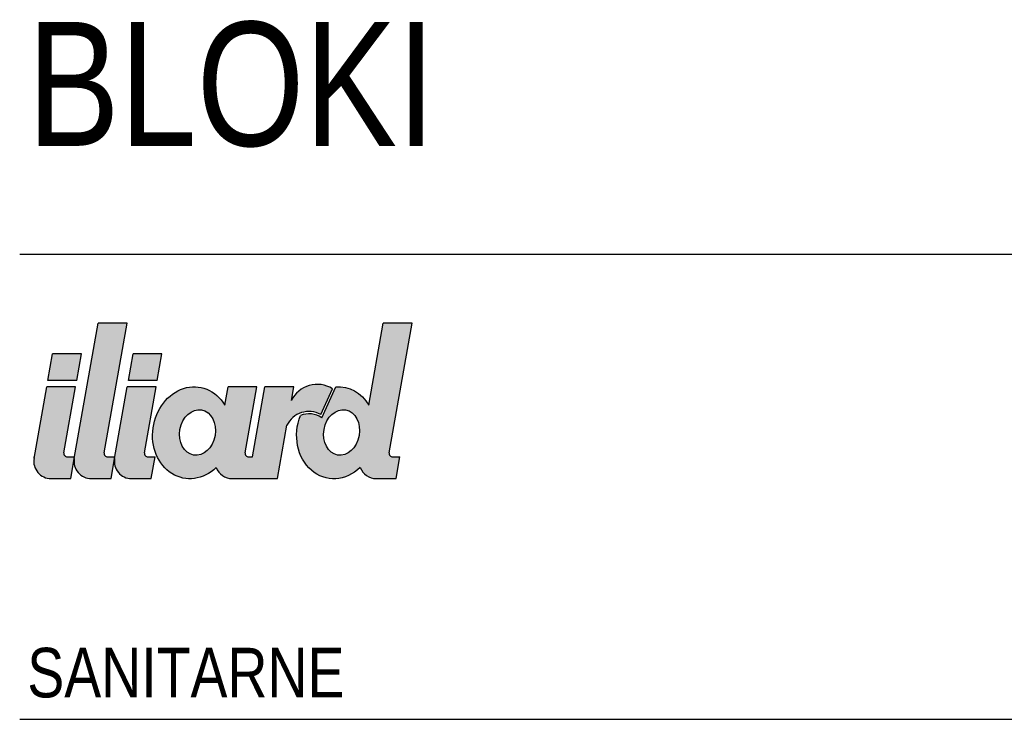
# Model space of a CAD drawing. Header units: inches. Extents: x 0 to 111471, y -105323 to 11070.
# Tile 67 of 256: x 2724 to 3360, y 4942 to 5394. Entities that reach past the tile are written whole.
import ezdxf

# ---------------------------------------------------------------- set-up
doc = ezdxf.new("R2010")
doc.units = ezdxf.units.IN
doc.header["$MEASUREMENT"] = 0
doc.styles.add('TS 200_STANDARD', font='arial.ttf', dxfattribs={"width": 0.8, "height": 32})
doc.styles.add('TS 500_STANDARD', font='arial.ttf', dxfattribs={"width": 0.8, "height": 80})

# ---------------------------------------------------------------- blocks, each defined once
blk = doc.blocks.new('ILIARD_LOGO')
h = blk.add_hatch(color=151)
edge = h.paths.add_edge_path()
edge.add_line((-0.1039169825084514, -1.002029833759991), (-0.07910078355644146, -0.8619396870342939))
edge.add_line((-0.07910078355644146, -0.8619396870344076), (-0.1262529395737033, -0.8619396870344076))
edge.add_arc((-0.1262529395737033, -0.8397759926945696), 0.02216369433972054, 169.9545783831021, 270, ccw=False)
edge.add_line((-0.1480768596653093, -0.8359100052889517), (-5.684341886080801e-14, 0))
edge.add_line((0, 0), (-0.1863252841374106, 0))
edge.add_line((-0.1863252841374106, 0), (-0.2797821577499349, -0.527574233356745))
edge.add_ellipse((-0.4911087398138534, -0.7064905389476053), major_axis=(-0.05175265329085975, -0.2935038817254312), ratio=0.8488904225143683, start_angle=-224.4112184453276, end_angle=-167.7814793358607)
edge.add_line((-0.4932592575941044, -0.4103373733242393), (-0.5835373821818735, -0.6098105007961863))
edge.add_arc((-0.6657503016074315, -0.7275305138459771), 0.1435860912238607, 55.07044735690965, 112.7314025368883)
edge.add_ellipse((-0.4911087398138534, -0.7064905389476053), major_axis=(-0.05175265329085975, -0.2935038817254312), ratio=0.8488904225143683, start_angle=-103.5328387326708, end_angle=49.498362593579)
edge.add_arc((-0.231654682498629, -0.8912113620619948), 0.1108184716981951, 200.7747041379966, 269.9999999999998)
edge.add_line((-0.231654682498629, -1.002029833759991), (-0.1039169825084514, -1.002029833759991))
edge = h.paths.add_edge_path(flags=16)
edge.add_ellipse((-0.4555074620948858, -0.7046885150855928), major_axis=(-0.02568523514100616, -0.1456682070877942), ratio=0.7770415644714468, start_angle=0, end_angle=360)
edge = h.paths.add_edge_path()
edge.add_line((-0.8689390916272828, -1.002029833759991), (-0.8079758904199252, -0.6578859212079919))
edge.add_arc((-0.6657503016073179, -0.7275305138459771), 0.1583618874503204, 61.454079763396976, 153.9100735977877, ccw=False)
edge.add_line((-0.5900750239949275, -0.5884199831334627), (-0.5148255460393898, -0.4221532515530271))
edge.add_arc((-0.6129053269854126, -0.5798288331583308), 0.1856912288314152, 58.11692869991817, 153.9174742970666)
edge.add_line((-0.7796860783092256, -0.4981868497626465), (-0.7639083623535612, -0.4091199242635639))
edge.add_line((-0.7639083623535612, -0.4091199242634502), (-0.9502336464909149, -0.4091199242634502))
edge.add_line((-0.9502336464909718, -0.4091199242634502), (-1.030448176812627, -0.8619396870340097))
edge.add_line((-1.030448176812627, -0.8619396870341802), (-1.055844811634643, -0.8619396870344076))
edge.add_arc((-1.055844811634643, -0.8397759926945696), 0.02216369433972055, 169.9545783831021, 270, ccw=False)
edge.add_line((-1.077668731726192, -0.8359100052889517), (-1.002065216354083, -0.4091199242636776))
edge.add_line((-1.00206521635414, -0.4091199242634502), (-1.188390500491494, -0.4091199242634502))
edge.add_line((-1.188390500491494, -0.4091199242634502), (-1.209374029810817, -0.5275742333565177))
edge.add_ellipse((-1.420700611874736, -0.7064905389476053), major_axis=(-0.05175265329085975, -0.2935038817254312), ratio=0.8488904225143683, start_angle=-224.4112184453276, end_angle=49.498362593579)
edge.add_arc((-1.161246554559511, -0.8912113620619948), 0.1108184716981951, 200.7747041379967, 269.9999999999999)
edge.add_line((-1.161246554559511, -1.002029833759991), (-0.8689390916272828, -1.002029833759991))
h.paths.add_polyline_path([(-1.683294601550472, -1.002029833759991), (-1.658478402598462, -0.8619396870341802), (-1.705630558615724, -0.8619396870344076, -0.4665489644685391), (-1.727454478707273, -0.8359100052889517), (-1.651850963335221, -0.4091199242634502), (-1.838176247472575, -0.4091199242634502), (-1.920151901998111, -0.8718814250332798, 0.4665489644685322), (-1.811032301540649, -1.002029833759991)])
h.paths.add_polyline_path([(-1.644905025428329, -0.3699093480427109), (-1.614342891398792, -0.1973827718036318), (-1.800668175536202, -0.1973827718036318), (-1.831230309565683, -0.3699093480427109)])
edge = h.paths.add_edge_path(flags=16)
edge.add_ellipse((-1.385099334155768, -0.7046885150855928), major_axis=(-0.02568523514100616, -0.1456682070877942), ratio=0.7770415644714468, start_angle=0, end_angle=360)
h.paths.add_polyline_path([(-1.943206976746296, -1.002029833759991), (-1.918390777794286, -0.8619396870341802), (-1.965542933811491, -0.8619396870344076, -0.4665489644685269), (-1.987366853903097, -0.8359100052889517), (-1.839289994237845, 0), (-2.025615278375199, 0), (-2.180064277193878, -0.8718814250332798, 0.4665489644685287), (-2.070944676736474, -1.002029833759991)])
h.paths.add_polyline_path([(-2.164729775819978, -0.3699093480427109), (-2.134167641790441, -0.1973827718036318), (-2.320492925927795, -0.1973827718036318), (-2.351055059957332, -0.3699093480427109)])
h.paths.add_polyline_path([(-2.203119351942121, -1.002029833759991), (-2.178303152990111, -0.8619396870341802), (-2.225455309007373, -0.8619396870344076, -0.4665489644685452), (-2.247279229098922, -0.8359100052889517), (-2.17167571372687, -0.4091199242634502), (-2.358000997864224, -0.4091199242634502), (-2.439976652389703, -0.8718814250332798, 0.4665489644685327), (-2.330857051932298, -1.002029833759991)])
for p, q in [((-2.180064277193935, -0.8718814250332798), (-2.025615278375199, 0)), ((-1.839289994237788, 0), (-2.025615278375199, 0)), ((-1.987366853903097, -0.8359100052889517), (-1.839289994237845, 0)), ((-0.2797821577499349, -0.5275742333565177), (-0.1863252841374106, 0)), ((0, 0), (-0.1863252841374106, 0)), ((-0.1480768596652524, -0.8359100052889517), (0, 0)), ((-2.351055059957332, -0.3699093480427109), (-2.320492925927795, -0.1973827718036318)), ((-2.134167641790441, -0.1973827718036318), (-2.320492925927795, -0.1973827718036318)), ((-2.164729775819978, -0.3699093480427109), (-2.134167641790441, -0.1973827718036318)), ((-1.831230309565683, -0.3699093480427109), (-1.800668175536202, -0.1973827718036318)), ((-1.614342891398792, -0.1973827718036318), (-1.800668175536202, -0.1973827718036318)), ((-1.644905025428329, -0.3699093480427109), (-1.614342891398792, -0.1973827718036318)), ((-2.164729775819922, -0.3699093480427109), (-2.351055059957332, -0.3699093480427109)), ((-1.644905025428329, -0.3699093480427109), (-1.831230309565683, -0.3699093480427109)), ((-2.43997665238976, -0.8718814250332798), (-2.358000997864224, -0.4091199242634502)), ((-2.17167571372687, -0.4091199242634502), (-2.358000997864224, -0.4091199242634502)), ((-2.247279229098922, -0.8359100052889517), (-2.17167571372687, -0.4091199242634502)), ((-1.920151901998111, -0.8718814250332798), (-1.838176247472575, -0.4091199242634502)), ((-1.651850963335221, -0.4091199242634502), (-1.838176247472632, -0.4091199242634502)), ((-1.727454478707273, -0.8359100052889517), (-1.651850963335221, -0.4091199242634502)), ((-1.209374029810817, -0.5275742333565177), (-1.188390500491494, -0.4091199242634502)), ((-1.00206521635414, -0.4091199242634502), (-1.188390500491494, -0.4091199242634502)), ((-1.077668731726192, -0.8359100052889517), (-1.00206521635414, -0.4091199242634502)), ((-1.030448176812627, -0.8619396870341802), (-0.9502336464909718, -0.4091199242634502)), ((-0.763908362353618, -0.4091199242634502), (-0.9502336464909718, -0.4091199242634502)), ((-0.7796860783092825, -0.4981868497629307), (-0.7639083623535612, -0.4091199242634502)), ((-0.5900750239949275, -0.5884199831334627), (-0.5148255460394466, -0.4221532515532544)), ((-0.5835373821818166, -0.6098105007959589), (-0.4932592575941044, -0.4103373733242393)), ((-0.8689390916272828, -1.002029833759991), (-0.8079758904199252, -0.6578859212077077)), ((-2.43997665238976, -0.8718814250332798), (-2.438215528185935, -0.8619396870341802)), ((-2.22545530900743, -0.8619396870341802), (-2.178303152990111, -0.8619396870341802)), ((-2.203119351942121, -1.002029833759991), (-2.178303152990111, -0.8619396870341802)), ((-1.965542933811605, -0.8619396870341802), (-1.918390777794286, -0.8619396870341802)), ((-1.943206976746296, -1.002029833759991), (-1.918390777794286, -0.8619396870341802)), ((-1.705630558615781, -0.8619396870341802), (-1.658478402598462, -0.8619396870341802)), ((-1.683294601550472, -1.002029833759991), (-1.658478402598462, -0.8619396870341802)), ((-1.055844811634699, -0.8619396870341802), (-1.030448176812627, -0.8619396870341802)), ((-0.1262529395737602, -0.8619396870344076), (-0.07910078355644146, -0.8619396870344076)), ((-0.1039169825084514, -1.002029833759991), (-0.07910078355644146, -0.8619396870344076)), ((-2.330857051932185, -1.002029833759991), (-2.203119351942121, -1.002029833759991)), ((-2.07094467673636, -1.002029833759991), (-1.943206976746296, -1.002029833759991)), ((-1.811032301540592, -1.002029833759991), (-1.683294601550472, -1.002029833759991)), ((-1.161246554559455, -1.002029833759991), (-0.8689390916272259, -1.002029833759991)), ((-0.2316546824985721, -1.002029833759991), (-0.1039169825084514, -1.002029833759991))]:
    blk.add_line(p, q)
for centre, radius, start, end in [((-0.6129053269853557, -0.5798288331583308), 0.185691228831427, 58.11692870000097, 153.917474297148), ((-0.6657503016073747, -0.7275305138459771), 0.1583618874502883, 61.45407976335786, 153.9100735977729), ((-0.6657503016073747, -0.7275305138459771), 0.1435860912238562, 55.07044735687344, 112.7314025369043), ((-2.330857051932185, -0.8912113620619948), 0.1108184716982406, 169.9545783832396, 270), ((-2.22545530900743, -0.8397759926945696), 0.02216369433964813, 169.9545783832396, 270), ((-2.07094467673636, -0.8912113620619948), 0.1108184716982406, 169.9545783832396, 270), ((-1.965542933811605, -0.8397759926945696), 0.02216369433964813, 169.9545783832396, 270), ((-1.811032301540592, -0.8912113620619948), 0.1108184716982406, 169.9545783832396, 270), ((-1.705630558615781, -0.8397759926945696), 0.02216369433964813, 169.9545783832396, 270), ((-1.055844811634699, -0.8397759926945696), 0.02216369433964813, 169.9545783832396, 270), ((-0.1262529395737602, -0.8397759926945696), 0.02216369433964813, 169.9545783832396, 270), ((-1.161246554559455, -0.8912113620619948), 0.1108184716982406, 200.7747041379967, 270), ((-0.2316546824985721, -0.8912113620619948), 0.1108184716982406, 200.7747041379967, 270)]:
    blk.add_arc(centre, radius, start, end)
at = {"extrusion": (0, 0, -1)}
for centre, start_param, end_param in [((-1.420700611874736, -0.7064905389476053), 5.419275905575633, 10.19989994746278), ((-0.4911087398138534, -0.7064905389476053), 9.211524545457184, 10.19989994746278), ((-0.4911087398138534, -0.7064905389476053), 5.419275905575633, 8.090174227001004)]:
    blk.add_ellipse(centre, major_axis=(-0.05175265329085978, -0.2935038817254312), ratio=0.8488904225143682, start_param=start_param, end_param=end_param, dxfattribs=at)
for centre in [(-1.385099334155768, -0.7046885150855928), (-0.4555074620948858, -0.7046885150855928)]:
    blk.add_ellipse(centre, major_axis=(-0.02568523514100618, -0.1456682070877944), ratio=0.777041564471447)

msp = doc.modelspace()

# ---------------------------------------------------------------- linework, layer by layer
for points in [[(2724.417410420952, 5242.492431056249), (7071.558013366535, 5242.492431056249), (7071.558013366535, 5242.492431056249)], [(2724.417410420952, 4942.492431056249), (7071.558013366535, 4942.492431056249), (7071.558013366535, 4942.492431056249)]]:
    msp.add_lwpolyline(points)

# ---------------------------------------------------------------- block references
at = {"xscale": 100, "yscale": 100, "zscale": 100}
msp.add_blockref('ILIARD_LOGO', (2977.684119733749, 5197.990105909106), dxfattribs=at)

# ---------------------------------------------------------------- texts
at = {"width": 1375.629643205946, "attachment_point": 1}
for s, insert, char_height, style in [('BLOKI', (2729.321592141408, 5392.410435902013), 80, 'TS 500_STANDARD'), ('SANITARNE', (2729.321592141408, 4988.614029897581), 32, 'TS 200_STANDARD')]:
    msp.add_mtext(s, dxfattribs=dict(at, insert=insert, char_height=char_height, style=style))

doc.saveas('drawing.dxf')
